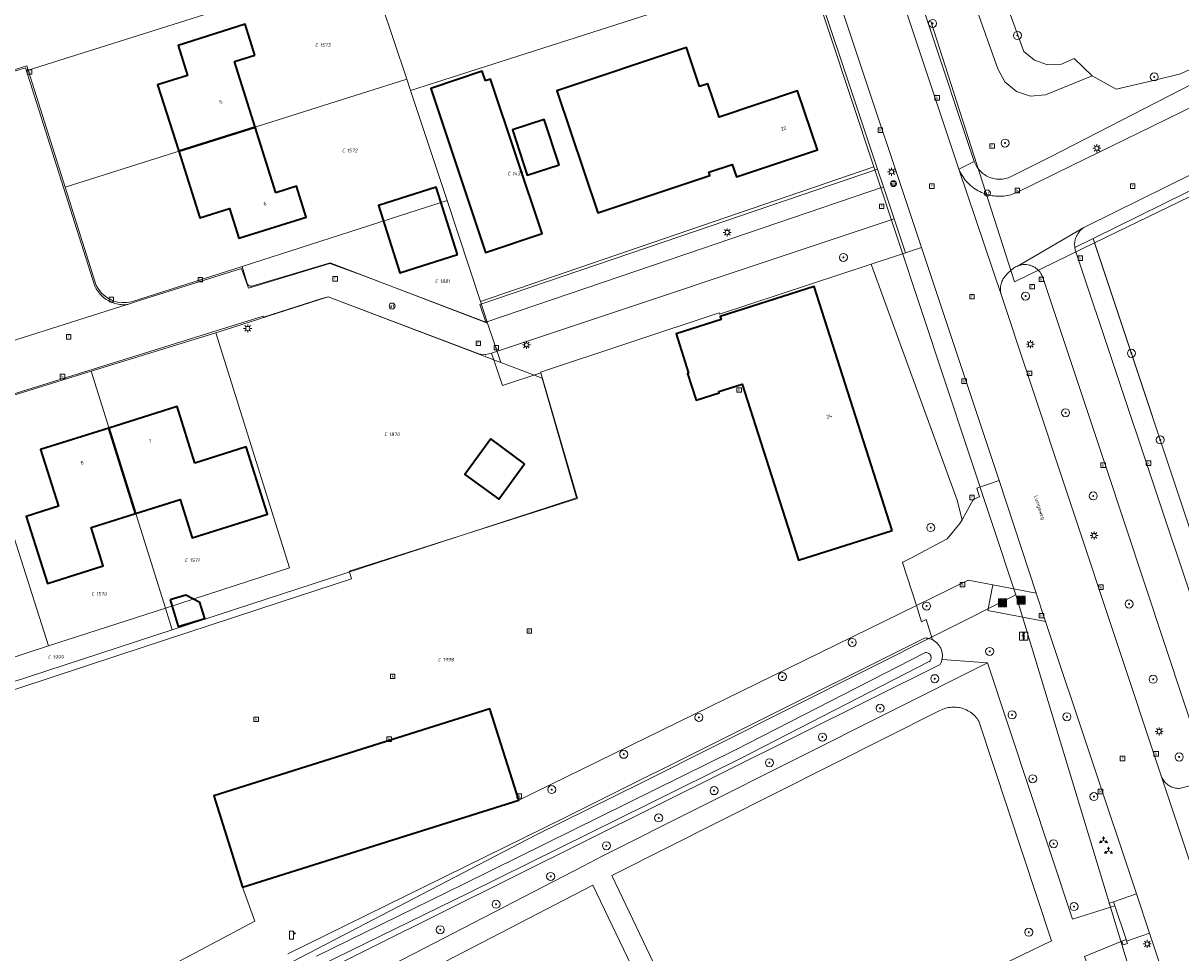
# Model space of a CAD drawing. Header units: metres. Extents: x 250001 to 257773, y 598992 to 609118.
# Tile 130 of 256: x 252725 to 252841, y 600355 to 600447. Entities that reach past the tile are written whole.
import ezdxf
from ezdxf.enums import TextEntityAlignment as Align
from ezdxf.lldxf.tags import DXFTag

# ---------------------------------------------------------------- set-up
doc = ezdxf.new("R2010")
doc.units = ezdxf.units.M
for name, color, linetype, lineweight in [('B-WE-GR-BOOM-S', 252, 'Continuous', 25), ('B-WE-GR-GROENVOORZIENING-GV', 252, 'Continuous', 18), ('B-WE-IE-MEUBILAIR_WEGMEUBILAIR-S', 7, 'Continuous', 25), ('B-WE-IE-TERREINAFSCHEIDING_KUNSTMATIG_MUUR-GV', 252, 'Continuous', 18), ('B-WE-KG-GRENS_PERCEEL-G', 150, 'KG-PERCEEL', 18), ('B-WE-KG-GRENS_PERCEEL-S', 150, 'Continuous', 25), ('B-WE-KL-ET_LS_OV_LICHTMAST-S', 252, 'Continuous', 25), ('B-WE-KL-POMP-S', 252, 'Continuous', 25), ('B-WE-OG-BEBOUWING-GV', 1, 'Continuous', 35), ('B-WE-OG-BEBOUWING-T18', 7, 'Continuous', 18), ('B-WE-OG-TERREIN_ERF-GV', 7, 'Continuous', 18), ('B-WE-OG-TOPOGRAFIE-T18', 2, 'Continuous', 18), ('B-WE-OG-WATER-GV', 252, 'Continuous', 18), ('B-WE-OG-WATER_SLOOT-GV', 252, 'Continuous', 18), ('B-WE-RI-GWA_KOLK-S', 252, 'Continuous', 25), ('B-WE-RI-GWA_RIOOLPUT-S', 252, 'Continuous', 25), ('B-WE-VH-VERHARDING_GESLOTEN-GV', 252, 'Continuous', 18), ('B-WE-VH-VERHARDING_HALFVERHARDING-GV', 252, 'Continuous', 18), ('B-WE-VH-VERHARDING_OPEN-GV', 252, 'Continuous', 18), ('B-WE-VW-AFSLUITPAAL-S', 252, 'Continuous', 25), ('B-WE-VW-BEWEGWIJZERING_DRAAGCONSTRUCTIE-S', 252, 'Continuous', 25), ('B-WE-VW-VERKEERSTEKEN_BORD-S', 252, 'Continuous', 25), ('B-WE-VW-VERKEERSTEKEN_DRAAGCONSTRUCTIE-S', 252, 'Continuous', 25), ('X-XX-AL-REFERENTIE-G', 7, 'Continuous', 18)]:
    doc.layers.add(name, color=color, linetype=linetype, lineweight=lineweight)
doc.styles.add('NLCS-ISO', font='NLCS-ISO.ttf')
doc.styles.add('NLCS-ISO-ANNOTATIEF-T18', font='NLCS-ISO.ttf', dxfattribs={"height": 1.8})
doc.styles.get("Standard").update_dxf_attribs({"font": 'NLCS-ISO.ttf'})
tags = doc.linetypes.add('KG-PERCEEL', pattern='A,5.5,-2,["P",Standard,S=1.8,R=0,X=-0.5,Y=-0.9],-2,5.5,-2,[5,NLCS.SHX,S=0.75,R=0,X=0,Y=0],-2', length=19).pattern_tags.tags
tags[6] = DXFTag(74, 10)

# ---------------------------------------------------------------- blocks, each defined once
blk = doc.blocks.new('SKG-PERCEELNUMMER-SO')
at = {"style": 'NLCS-ISO', "oblique": 10, "flags": 1}
blk.add_attdef('GEMEENTECODE', text='', height=1.8, dxfattribs=at).set_placement((0, 2.55), align=Align.MIDDLE_CENTER)
at = {"style": 'NLCS-ISO', "oblique": 10}
blk.add_attdef('SECTIE', text='', height=1.8, dxfattribs=at).set_placement((-0.5, 0), align=Align.MIDDLE_RIGHT)
blk.add_attdef('PERCEELNUMMER', text='', height=1.8, dxfattribs=at).set_placement((0.5, 0), align=Align.MIDDLE_LEFT)
blk = doc.blocks.new('BS2021-132-Xref-KAD-20210617')
at = {"layer": 'B-WE-KG-GRENS_PERCEEL-G', "flags": 128}
for points in [[(252725.823, 600443.004), (252722.786, 600442.073), (252719.308, 600453.212)], [(252725.962, 600442.565), (252759.801, 600453.25)], [(252759.801, 600453.25), (252763.672, 600441.652)], [(252803.504, 600453.169), (252764.049, 600440.521)], [(252803.504, 600453.169), (252810.219, 600432.932)], [(252815.91, 600447.452), (252824.234, 600421.465), (252832.198, 600425.373)], [(252725.962, 600442.565), (252725.823, 600443.004)], [(252729.647, 600430.91), (252725.962, 600442.565)], [(252729.647, 600430.91), (252763.672, 600441.652)], [(252763.672, 600441.652), (252764.049, 600440.521)], [(252832.198, 600425.373), (252864.865, 600441.158)], [(252764.049, 600440.521), (252767.708, 600429.561)], [(252771.023, 600419.502), (252810.219, 600432.932)], [(252810.219, 600432.932), (252824.361, 600390.312)], [(252732.75, 600421.098), (252729.647, 600430.91)], [(252747.273, 600423.017), (252767.708, 600429.561)], [(252767.708, 600429.561), (252771.023, 600419.502)], [(252832.198, 600425.373), (252843.939, 600390.19)], [(252736.239, 600419.484), (252747.273, 600423.017)], [(252747.273, 600423.017), (252747.814, 600421.218)], [(252748.248, 600421.049), (252756.041, 600423.358), (252771.737, 600417.367)], [(252747.814, 600421.218), (252747.937, 600421.113), (252748.087, 600421.055), (252748.248, 600421.049)], [(252732.75, 600421.098), (252732.986, 600420.702), (252733.279, 600420.347), (252733.622, 600420.038), (252734.006, 600419.785), (252734.425, 600419.591), (252734.867, 600419.462), (252735.324, 600419.401), (252735.784, 600419.408), (252736.239, 600419.484)], [(252773.045, 600413.457), (252755.833, 600419.979), (252744.644, 600416.412)], [(252771.023, 600419.502), (252771.737, 600417.367)], [(252771.737, 600417.367), (252773.045, 600413.457)], [(252732.221, 600412.574), (252744.644, 600416.412)], [(252744.644, 600416.412), (252752.005, 600392.997), (252739.63, 600388.982)], [(252777.858, 600399.066), (252780.598, 600399.96), (252777.188, 600411.888), (252773.045, 600413.457)], [(252719.844, 600410.744), (252721.205, 600411.178), (252721.289, 600411.176), (252721.34, 600411.162), (252721.389, 600411.137), (252721.488, 600411.069), (252721.528, 600411.023), (252721.558, 600410.953), (252722.04, 600409.429), (252732.221, 600412.574)], [(252732.221, 600412.574), (252739.63, 600388.982)], [(252719.844, 600410.744), (252720.423, 600408.93), (252727.994, 600385.207)], [(252740.31, 600386.817), (252777.858, 600399.066)], [(252787.054, 600371.563), (252824.361, 600390.312)], [(252824.361, 600390.312), (252844.26, 600324.685)], [(252727.994, 600385.207), (252739.63, 600388.982)], [(252739.63, 600388.982), (252740.31, 600386.817)], [(252740.31, 600386.817), (252717.021, 600379.219)], [(252716.335, 600381.389), (252727.994, 600385.207)], [(252787.054, 600371.563), (252776.584, 600366.405), (252750.659, 600352.93), (252744.908, 600349.003)]]:
    blk.add_lwpolyline(points, dxfattribs=at)
at = {"layer": 'B-WE-KG-GRENS_PERCEEL-S', "xscale": 0.2, "yscale": 0.2, "zscale": 0.2}
for p, values in [((252754.936, 600445.065), {'PERCEELNUMMER': '1573', 'SECTIE': 'C'}), ((252757.619, 600434.553), {'PERCEELNUMMER': '1572', 'SECTIE': 'C'}), ((252774.101, 600432.252), {'PERCEELNUMMER': '1435', 'SECTIE': 'C'}), ((252766.885, 600421.535), {'PERCEELNUMMER': '1881', 'SECTIE': 'C'}), ((252761.82, 600406.293), {'PERCEELNUMMER': '1870', 'SECTIE': 'C'}), ((252741.958, 600393.752), {'PERCEELNUMMER': '1571', 'SECTIE': 'C'}), ((252732.638, 600390.39), {'PERCEELNUMMER': '1570', 'SECTIE': 'C'}), ((252728.317, 600384.104), {'PERCEELNUMMER': '1999', 'SECTIE': 'C'}), ((252767.179, 600383.84), {'PERCEELNUMMER': '1998', 'SECTIE': 'C'})]:
    blk.add_blockref('SKG-PERCEELNUMMER-SO', p, dxfattribs=at).add_auto_attribs(values)
blk = doc.blocks.new('SIE-WEG_AFVAL_APART_PLAATS-SO')
at = {"linetype": 'ByBlock', "lineweight": 18}
h = blk.add_hatch(color=0, dxfattribs=at)
h.dxf.hatch_style = 1
h.paths.add_polyline_path([(1.5, -1.5), (0.25, -1.5), (0.25, 1.5), (1.5, 1.5)])
h.paths.add_polyline_path([(-1.5, -1.5), (-0.25, -1.5), (-0.25, 1.5), (-1.5, 1.5)])
at = {"color": 0, "linetype": 'ByBlock', "lineweight": 18}
for points in [[(-2, -2), (2, -2), (2, 2), (-2, 2)], [(-1.5, -1.5), (-0.25, -1.5), (-0.25, 1.5), (-1.5, 1.5)], [(1.5, -1.5), (0.25, -1.5), (0.25, 1.5), (1.5, 1.5)]]:
    blk.add_lwpolyline(points, close=True, dxfattribs=at)
blk = doc.blocks.new('SIE-WEG_VERKEERSBORD_INFORMATIE-SO')
at = {"linetype": 'ByBlock', "lineweight": 18}
h = blk.add_hatch(color=0, dxfattribs=at)
h.dxf.hatch_style = 1
h.paths.add_polyline_path([(0.32, 0.49), (-0.82, 0.49), (-0.82, 0.19), (-0.32, 0.19), (-0.32, -1.62), (0.32, -1.62)])
h = blk.add_hatch(color=0, dxfattribs=at)
h.dxf.hatch_style = 1
edge = h.paths.add_edge_path()
edge.add_arc((0, 1.25), 0.373, 0, 360)
at = {"color": 0, "linetype": 'ByBlock', "lineweight": 18}
for points in [[(-2, -2), (2, -2), (2, 2), (-2, 2)], [(0.32, 0.49), (-0.82, 0.49), (-0.82, 0.19), (-0.32, 0.19), (-0.32, -1.62), (0.32, -1.62)]]:
    blk.add_lwpolyline(points, close=True, dxfattribs=at)
blk.add_circle((0, 1.25), 0.373, dxfattribs=at)
blk = doc.blocks.new('SIE-WEG_VERKEERSBORD_WEGWIJZER-SO')
at = {"linetype": 'ByBlock', "lineweight": 18}
h = blk.add_hatch(color=0, dxfattribs=at)
h.dxf.hatch_style = 1
h.paths.add_polyline_path([(0.5, 1), (0, 2), (-0.5, 1)])
h = blk.add_hatch(color=0, dxfattribs=at)
h.dxf.hatch_style = 1
h.paths.add_polyline_path([(-1.38, -0.22), (-2, -1.15), (-0.88, -1.09)])
h = blk.add_hatch(color=0, dxfattribs=at)
h.dxf.hatch_style = 1
h.paths.add_polyline_path([(1.38, -0.22), (2, -1.15), (0.88, -1.09)])
at = {"color": 0, "linetype": 'ByBlock', "lineweight": 18}
for points in [[(-1.13, -0.65), (0, 0)], [(0, 1), (0, 0)], [(1.13, -0.65), (0, 0)]]:
    blk.add_lwpolyline(points, dxfattribs=at)
for points in [[(0.5, 1), (0, 2), (-0.5, 1)], [(-1.38, -0.22), (-2, -1.15), (-0.88, -1.09)], [(1.38, -0.22), (2, -1.15), (0.88, -1.09)]]:
    blk.add_lwpolyline(points, close=True, dxfattribs=at)
blk = doc.blocks.new('SIE-WEG_VERKEERSBORD-SO')
at = {"color": 0, "linetype": 'ByBlock', "lineweight": 18}
blk.add_lwpolyline([(-1.125, -1.125), (1.125, -1.125), (1.125, 1.125), (-1.125, 1.125)], close=True, dxfattribs=at)
at = {"color": 0, "linetype": 'ByBlock', "lineweight": 18, "style": 'NLCS-ISO'}
blk.add_text('vb', height=1.5, dxfattribs=at).set_placement((0, 0), align=Align.MIDDLE_CENTER)
blk = doc.blocks.new('SKL-WATER_POMP-SO')
at = {"color": 0, "linetype": 'ByBlock', "lineweight": 18}
blk.add_lwpolyline([(1, 1.09), (1, 2), (-1, 2), (-1, -2), (1, -2), (1, 0.57), (1.85, 0.57), (1.85, 1.09)], close=True, dxfattribs=at)
blk = doc.blocks.new('SVW-AFSLUITPAAL-SO')
at = {"lineweight": 18}
blk.add_circle((0, 0), 1.5, dxfattribs=at)
at = {"lineweight": 18, "style": 'NLCS-ISO'}
blk.add_text('af', height=1.8, dxfattribs=at).set_placement((0, 0), align=Align.MIDDLE_CENTER)
blk = doc.blocks.new('SIE-WEG_PAAL_VERKEERSBORD-SO')
at = {"color": 0, "linetype": 'ByBlock', "lineweight": 18}
blk.add_circle((0, 0), 1.5, dxfattribs=at)
at = {"color": 0, "linetype": 'ByBlock', "lineweight": 18, "style": 'NLCS-ISO'}
blk.add_text('vb', height=1.5, dxfattribs=at).set_placement((0, 0.13), align=Align.MIDDLE_CENTER)
blk = doc.blocks.new('SKL-ET_OV_LICHTMAST-SO')
at = {"color": 0, "linetype": 'ByBlock', "lineweight": 18}
for points in [[(-1.25, 0), (-2, 0)], [(-1.41, 1.41), (-0.88, 0.88)], [(0, 2), (0, 1.25)], [(0.88, 0.88), (1.41, 1.41)], [(2, 0), (1.25, 0)], [(-1.41, -1.41), (-0.88, -0.88)], [(0, -1.25), (0, -2)], [(0.88, -0.88), (1.41, -1.41)]]:
    blk.add_lwpolyline(points, dxfattribs=at)
blk.add_circle((0, 0), 1, dxfattribs=at)
blk = doc.blocks.new('SRI-KOLK-SO')
at = {"color": 0, "linetype": 'ByBlock', "lineweight": 18}
blk.add_lwpolyline([(-1.125, -1.125), (1.125, -1.125), (1.125, 1.125), (-1.125, 1.125)], close=True, dxfattribs=at)
at = {"color": 0, "linetype": 'ByBlock', "lineweight": 18, "style": 'NLCS-ISO'}
blk.add_text('k', height=1.5, dxfattribs=at).set_placement((0, 0), align=Align.MIDDLE_CENTER)
blk = doc.blocks.new('SRI-PUT_INSPECTIEPUT_RIOOLPUT-SO')
at = {"color": 0, "linetype": 'ByBlock', "lineweight": 18}
blk.add_lwpolyline([(-1.12, -1.12), (1.12, -1.12), (1.12, 1.12), (-1.12, 1.12)], close=True, dxfattribs=at)
at = {"color": 0, "linetype": 'ByBlock', "lineweight": 18, "style": 'NLCS-ISO'}
blk.add_text('r', height=1.5, dxfattribs=at).set_placement((0, 0.28), align=Align.MIDDLE_CENTER)
blk = doc.blocks.new('SGR-BOOM_01-SO')
at = {"linetype": 'ByBlock', "lineweight": 18}
h = blk.add_hatch(color=0, dxfattribs=at)
h.dxf.hatch_style = 1
edge = h.paths.add_edge_path()
edge.add_arc((0, 0), 0.25, 0, 360)
at = {"color": 0, "linetype": 'ByBlock', "lineweight": 18}
for radius in [2, 0.25]:
    blk.add_circle((0, 0), radius, dxfattribs=at)
blk = doc.blocks.new('BS2021-132-Xref-BGT-GRIJS-20210617-aangepast')
at = {"layer": 'B-WE-GR-GROENVOORZIENING-GV', "flags": 128}
for points in [[(252843.76, 600451.64), (252842.097, 600456.213), (252823.179, 600449.883), (252825.173, 600444.429), (252826.227, 600443.539), (252827.533, 600443.096), (252828.91, 600443.161), (252830.169, 600443.723), (252831.959, 600442), (252834.35, 600440.66), (252838.079, 600441.52), (252840.779, 600442.189), (252842.14, 600442.819), (252842.649, 600443.489), (252843.04, 600444.47), (252843.32, 600448.14), (252842.29, 600449.31), (252841.679, 600450.489)], [(252825.173, 600444.429), (252823.179, 600449.883), (252820.342, 600448.934), (252822.589, 600442.699), (252823.283, 600441.384), (252824.422, 600440.429), (252825.838, 600439.975), (252827.32, 600440.089), (252831.959, 600442), (252830.169, 600443.723), (252828.91, 600443.161), (252827.533, 600443.096), (252826.227, 600443.539)], [(252811.173, 600430.937), (252810.587, 600432.692), (252790.898, 600425.977), (252770.95, 600419.214), (252771.544, 600417.462), (252791.495, 600424.226)], [(252813.363, 600424.37), (252812.234, 600427.76), (252772.13, 600414.361), (252773.205, 600411.143), (252777.029, 600412.4), (252777.004, 600412.484), (252794.797, 600418.4), (252794.843, 600418.257), (252809.94, 600423.221), (252812.764, 600424.149)], [(252843.939, 600390.19), (252832.059, 600425.789), (252830.245, 600424.896), (252830.289, 600424.669), (252830.359, 600424.449), (252842.109, 600389.295)], [(252822.07, 600391.296), (252819.62, 600391.77), (252814.453, 600389.242), (252814.976, 600387.611), (252815.43, 600387.832), (252816.078, 600385.81), (252816.081, 600385.809), (252816.227, 600385.726), (252816.365, 600385.629), (252816.493, 600385.519), (252816.61, 600385.397), (252816.716, 600385.265), (252816.808, 600385.124), (252816.886, 600384.974), (252816.95, 600384.818), (252816.999, 600384.657), (252817.033, 600384.491), (252817.05, 600384.323), (252817.052, 600384.154), (252817.038, 600383.986), (252817.015, 600383.86), (252821.533, 600383.545), (252830.001, 600358.004), (252833.799, 600359.179), (252833.669, 600359.599), (252834.088, 600359.729), (252836.374, 600360.525), (252827.334, 600387.629), (252821.576, 600388.743)], [(252818.427, 600379.11), (252818.275, 600379.119), (252818.122, 600379.119), (252817.97, 600379.111), (252817.819, 600379.096), (252817.668, 600379.073), (252817.519, 600379.041), (252817.372, 600379.002), (252817.227, 600378.955), (252817.084, 600378.901), (252816.945, 600378.839), (252816.809, 600378.77), (252784.099, 600362.359), (252794.85, 600339.859), (252827.929, 600355.829), (252820.669, 600377.729), (252820.592, 600377.849), (252820.503, 600377.973), (252820.407, 600378.091), (252820.306, 600378.205), (252820.199, 600378.313), (252820.086, 600378.416), (252819.968, 600378.512), (252819.845, 600378.602), (252819.718, 600378.686), (252819.586, 600378.763), (252819.451, 600378.832), (252819.312, 600378.895), (252819.17, 600378.95), (252819.025, 600378.998), (252818.878, 600379.038), (252818.729, 600379.07), (252818.578, 600379.094)], [(252847.228, 600327.919), (252837.679, 600356.611), (252835.404, 600355.818), (252835.489, 600355.579), (252835.075, 600355.431), (252834.935, 600355.821), (252831.198, 600354.267), (252833.818, 600347.157), (252836.103, 600339.475), (252839.394, 600328.841)]]:
    blk.add_lwpolyline(points, close=True, dxfattribs=at)
for points in [[(252842.14, 600442.819), (252840.779, 600442.189), (252838.079, 600441.52), (252834.35, 600440.66), (252831.959, 600442), (252827.32, 600440.089), (252825.838, 600439.975), (252824.422, 600440.429), (252823.283, 600441.384), (252822.589, 600442.699), (252820.342, 600448.934)], [(252815.596, 600447.347), (252820.225, 600433.45), (252820.25, 600433.383), (252820.308, 600433.249), (252820.372, 600433.118), (252820.444, 600432.991), (252820.523, 600432.868), (252820.608, 600432.749), (252820.699, 600432.635), (252820.797, 600432.527), (252820.9, 600432.424), (252821.009, 600432.326), (252821.123, 600432.235), (252821.242, 600432.151), (252821.366, 600432.073), (252821.493, 600432.001), (252821.624, 600431.937), (252821.759, 600431.88), (252821.896, 600431.831), (252822.036, 600431.789), (252822.178, 600431.755), (252822.321, 600431.729), (252822.466, 600431.71), (252822.612, 600431.7), (252822.758, 600431.698), (252822.904, 600431.703), (252823.049, 600431.717), (252823.194, 600431.738), (252823.337, 600431.768), (252823.478, 600431.805), (252823.617, 600431.85), (252823.753, 600431.902), (252827.75, 600433.88), (252849.064, 600444.844)], [(252843.089, 600373.64), (252833.32, 600403.079), (252827.019, 600421.999), (252826.973, 600422.105), (252826.918, 600422.215), (252826.855, 600422.321), (252826.786, 600422.423), (252826.71, 600422.52), (252826.628, 600422.612), (252826.541, 600422.698), (252826.447, 600422.779), (252826.349, 600422.853), (252826.246, 600422.921), (252826.139, 600422.981), (252826.029, 600423.035), (252825.915, 600423.082), (252825.798, 600423.121), (252825.679, 600423.152), (252825.558, 600423.176), (252825.436, 600423.192), (252825.313, 600423.199), (252825.19, 600423.199), (252825.067, 600423.191), (252824.945, 600423.175), (252824.824, 600423.15), (252824.706, 600423.119), (252824.589, 600423.079), (252824.563, 600423.069), (252824.45, 600423.019), (252824.341, 600422.963), (252824.236, 600422.899), (252824.136, 600422.829), (252824.04, 600422.753), (252823.949, 600422.67), (252823.51, 600422.269), (252823.477, 600422.238), (252823.387, 600422.147), (252823.302, 600422.05), (252823.223, 600421.948), (252823.151, 600421.841), (252823.086, 600421.73), (252823.028, 600421.615), (252822.977, 600421.497), (252822.933, 600421.376), (252822.897, 600421.252), (252822.869, 600421.127), (252822.849, 600421), (252822.836, 600420.872), (252822.832, 600420.743), (252822.835, 600420.614), (252822.847, 600420.486), (252822.867, 600420.359), (252822.894, 600420.233), (252822.929, 600420.109), (252825.469, 600412.51), (252838.862, 600372.259), (252838.905, 600372.147), (252838.956, 600372.037), (252839.014, 600371.93), (252839.079, 600371.827), (252839.15, 600371.729), (252839.228, 600371.636), (252839.312, 600371.548), (252839.401, 600371.466), (252839.496, 600371.389), (252839.595, 600371.32), (252839.699, 600371.256), (252839.807, 600371.2), (252839.918, 600371.152), (252840.032, 600371.11), (252840.149, 600371.076), (252840.267, 600371.05), (252840.387, 600371.032), (252840.509, 600371.021), (252840.63, 600371.019), (252842.129, 600371.39)], [(252751.483, 600347.905), (252781.243, 600363.28), (252783.135, 600364.281), (252821.533, 600383.545), (252817.015, 600383.86), (252817.008, 600383.82), (252816.962, 600383.657), (252816.901, 600383.5), (252816.825, 600383.349), (252753.088, 600351.641)], [(252751.835, 600354.553), (252779.339, 600368.049), (252815.339, 600386.003), (252815.435, 600385.997), (252815.602, 600385.973), (252815.766, 600385.934), (252815.926, 600385.879), (252816.078, 600385.81), (252815.43, 600387.832), (252814.976, 600387.611), (252814.453, 600389.242), (252774.835, 600369.856), (252774.84, 600369.84), (252747.329, 600361.179), (252748.539, 600357.809), (252723.769, 600344.65)], [(252792.978, 600338.937), (252782.23, 600361.369), (252756.39, 600348.02)]]:
    blk.add_lwpolyline(points, dxfattribs=at)
at = {"layer": 'B-WE-IE-TERREINAFSCHEIDING_KUNSTMATIG_MUUR-GV', "flags": 128}
for points in [[(252834.22, 600359.31), (252834.088, 600359.729), (252833.669, 600359.599), (252833.799, 600359.179)], [(252835.404, 600355.818), (252835.349, 600355.969), (252834.935, 600355.821), (252835.075, 600355.431), (252835.489, 600355.579)]]:
    blk.add_lwpolyline(points, close=True, dxfattribs=at)
at = {"layer": 'B-WE-OG-BEBOUWING-GV', "flags": 128}
for points in [[(252748.549, 600444.05), (252747.579, 600447.13), (252740.89, 600445.01), (252741.829, 600442.04), (252738.859, 600441.099), (252740.954, 600434.474), (252748.575, 600436.875), (252746.51, 600443.41)], [(252792.85, 600440.92), (252791.54, 600444.819), (252778.649, 600440.489), (252782.73, 600428.349), (252793.89, 600432.079), (252793.779, 600432.39), (252796.109, 600433.17), (252796.529, 600431.92), (252804.589, 600434.609), (252802.6, 600440.51), (252794.809, 600437.89), (252793.69, 600441.209)], [(252771.525, 600441.482), (252771.201, 600442.454), (252766.075, 600440.742), (252771.529, 600424.411), (252777.169, 600426.295), (252772.04, 600441.654)], [(252778.856, 600433.119), (252777.383, 600437.642), (252774.209, 600436.608), (252775.682, 600432.085)], [(252750.64, 600430.339), (252748.575, 600436.875), (252740.954, 600434.474), (252743.049, 600427.849), (252746.019, 600428.79), (252746.959, 600425.819), (252753.649, 600427.93), (252752.679, 600430.989)], [(252768.739, 600424.199), (252766.619, 600430.91), (252760.869, 600429.089), (252763, 600422.38)], [(252812.059, 600396.699), (252804.259, 600421.01), (252794.92, 600418.02), (252795.01, 600417.74), (252790.51, 600416.29), (252791.76, 600412.39), (252791.66, 600412.36), (252792.52, 600409.69), (252794.82, 600410.43), (252794.78, 600410.55), (252797.09, 600411.29), (252802.72, 600393.75)], [(252742.57, 600403.43), (252740.799, 600409.06), (252733.989, 600406.91), (252736.665, 600398.41), (252741.109, 600399.81), (252742.309, 600395.989), (252749.793, 600398.351), (252747.683, 600405.038)], [(252736.665, 600398.41), (252733.989, 600406.91), (252727.179, 600404.76), (252728.97, 600399.14), (252725.76, 600398.119), (252727.869, 600391.43), (252733.429, 600393.18), (252732.22, 600397.01)], [(252775.423, 600403.358), (252772.053, 600405.825), (252769.473, 600402.301), (252772.843, 600399.834)], [(252740.099, 600389.813), (252740.889, 600387.156), (252743.563, 600387.956), (252743.078, 600389.55), (252741.661, 600390.278)], [(252774.835, 600369.856), (252771.95, 600378.94), (252744.46, 600370.29), (252747.329, 600361.179), (252774.84, 600369.84)]]:
    blk.add_lwpolyline(points, close=True, dxfattribs=at)
at = {"layer": 'B-WE-OG-TERREIN_ERF-GV', "flags": 128}
for points in [[(252722.559, 600441.848), (252725.699, 600442.79), (252732.589, 600421.05), (252732.661, 600420.906), (252732.741, 600420.767), (252732.827, 600420.631), (252732.92, 600420.5), (252733.019, 600420.373), (252733.124, 600420.252), (252733.236, 600420.136), (252733.353, 600420.025), (252733.475, 600419.921), (252733.602, 600419.823), (252733.734, 600419.731), (252733.871, 600419.646), (252734.011, 600419.568), (252734.156, 600419.497), (252734.303, 600419.433), (252734.454, 600419.377), (252734.607, 600419.328), (252734.762, 600419.287), (252734.92, 600419.254), (252735.078, 600419.228), (252735.238, 600419.211), (252735.399, 600419.201), (252735.559, 600419.2), (252735.72, 600419.206), (252735.829, 600419.215), (252735.867, 600419.227), (252737.26, 600419.67), (252747.22, 600422.79), (252747.92, 600420.849), (252755.999, 600423.31), (252759.154, 600422.159), (252771.544, 600417.462), (252770.95, 600419.214), (252790.898, 600425.977), (252810.587, 600432.692), (252794.137, 600481.951)], [(252708.199, 600375.449), (252734.89, 600384.27), (252751.051, 600389.567), (252758.174, 600391.902), (252758.096, 600392.14), (252758.026, 600392.365), (252757.933, 600392.665), (252780.706, 600399.903), (252777.029, 600412.4), (252773.205, 600411.143), (252772.13, 600414.361), (252771.529, 600414.236), (252771.48, 600414.219), (252770.859, 600414.3), (252755.849, 600419.989), (252755.109, 600419.769), (252749.42, 600417.959), (252749.359, 600418.069), (252722.16, 600409.599)], [(252971.115, 600493.782), (252880.101, 600449.28), (252875.45, 600447.04), (252848.179, 600433.723), (252832.059, 600425.789), (252843.939, 600390.19), (252880.761, 600408.208), (252885.405, 600410.64), (252886.261, 600411.593), (252886.73, 600412.785), (252940.792, 600434.293)], [(252723.769, 600344.65), (252748.539, 600357.809), (252747.329, 600361.179), (252744.46, 600370.29), (252771.95, 600378.94), (252774.835, 600369.856), (252814.453, 600389.242), (252813.076, 600393.531), (252813.11, 600393.54), (252813.891, 600393.952), (252817.52, 600395.87), (252818.8, 600397.39), (252819.006, 600397.767), (252818.529, 600399.729), (252809.978, 600423.121), (252809.94, 600423.221), (252794.843, 600418.257), (252794.797, 600418.4), (252777.004, 600412.484), (252777.029, 600412.4), (252780.706, 600399.903), (252757.933, 600392.665), (252758.026, 600392.365), (252758.096, 600392.14), (252758.174, 600391.902), (252751.051, 600389.567), (252734.89, 600384.27), (252708.199, 600375.449)]]:
    blk.add_lwpolyline(points, dxfattribs=at)
for points in [[(252747.579, 600447.13), (252748.549, 600444.05), (252746.51, 600443.41), (252748.575, 600436.875), (252750.64, 600430.339), (252752.679, 600430.989), (252753.649, 600427.93), (252746.959, 600425.819), (252746.019, 600428.79), (252743.049, 600427.849), (252738.859, 600441.099), (252741.829, 600442.04), (252740.89, 600445.01)], [(252791.54, 600444.819), (252792.85, 600440.92), (252793.69, 600441.209), (252794.809, 600437.89), (252802.6, 600440.51), (252804.589, 600434.609), (252796.529, 600431.92), (252796.109, 600433.17), (252793.779, 600432.39), (252793.89, 600432.079), (252782.73, 600428.349), (252778.649, 600440.489)], [(252771.201, 600442.454), (252771.525, 600441.482), (252772.04, 600441.654), (252777.169, 600426.295), (252771.529, 600424.411), (252766.075, 600440.742)], [(252777.383, 600437.642), (252778.856, 600433.119), (252775.682, 600432.085), (252774.209, 600436.608)], [(252766.619, 600430.91), (252768.739, 600424.199), (252763, 600422.38), (252760.869, 600429.089)], [(252794.92, 600418.02), (252804.259, 600421.01), (252812.059, 600396.699), (252802.72, 600393.75), (252797.09, 600411.29), (252794.78, 600410.55), (252794.82, 600410.43), (252792.52, 600409.69), (252791.66, 600412.36), (252791.76, 600412.39), (252790.51, 600416.29), (252795.01, 600417.74)], [(252733.989, 600406.91), (252740.799, 600409.06), (252742.57, 600403.43), (252747.683, 600405.038), (252749.793, 600398.351), (252742.309, 600395.989), (252741.109, 600399.81), (252736.665, 600398.41), (252732.22, 600397.01), (252733.429, 600393.18), (252727.869, 600391.43), (252725.76, 600398.119), (252728.97, 600399.14), (252727.179, 600404.76)], [(252772.053, 600405.825), (252775.423, 600403.358), (252772.843, 600399.834), (252769.473, 600402.301)], [(252740.099, 600389.813), (252741.661, 600390.278), (252743.078, 600389.55), (252743.563, 600387.956), (252740.889, 600387.156)]]:
    blk.add_lwpolyline(points, close=True, dxfattribs=at)
at = {"layer": 'B-WE-OG-WATER-GV', "flags": 128}
blk.add_lwpolyline([(252755.131, 600353.429), (252769.85, 600360.631), (252796.87, 600373.971), (252815.74, 600383.648), (252815.761, 600383.666), (252815.822, 600383.733), (252815.87, 600383.81), (252815.904, 600383.894), (252815.922, 600383.982), (252815.925, 600384.073), (252815.911, 600384.162), (252815.883, 600384.248), (252815.839, 600384.327), (252815.782, 600384.398), (252815.714, 600384.457), (252815.637, 600384.503), (252815.552, 600384.535), (252815.463, 600384.552), (252815.373, 600384.553), (252815.284, 600384.538), (252796.42, 600374.865), (252769.408, 600361.529), (252754.682, 600354.323)], dxfattribs=at)
at = {"layer": 'B-WE-OG-WATER_SLOOT-GV', "flags": 128}
for points in [[(252753.088, 600351.641), (252816.825, 600383.349), (252816.901, 600383.5), (252816.962, 600383.657), (252817.008, 600383.82), (252817.015, 600383.86), (252817.038, 600383.986), (252817.052, 600384.154), (252817.05, 600384.323), (252817.033, 600384.491), (252816.999, 600384.657), (252816.95, 600384.818), (252816.886, 600384.974), (252816.808, 600385.124), (252816.716, 600385.265), (252816.61, 600385.397), (252816.493, 600385.519), (252816.365, 600385.629), (252816.227, 600385.726), (252816.081, 600385.809), (252816.078, 600385.81), (252815.926, 600385.879), (252815.766, 600385.934), (252815.602, 600385.973), (252815.435, 600385.997), (252815.339, 600386.003), (252779.339, 600368.049), (252751.835, 600354.553)], [(252754.682, 600354.323), (252769.408, 600361.529), (252796.42, 600374.865), (252815.284, 600384.538), (252815.373, 600384.553), (252815.463, 600384.552), (252815.552, 600384.535), (252815.637, 600384.503), (252815.714, 600384.457), (252815.782, 600384.398), (252815.839, 600384.327), (252815.883, 600384.248), (252815.911, 600384.162), (252815.925, 600384.073), (252815.922, 600383.982), (252815.904, 600383.894), (252815.87, 600383.81), (252815.822, 600383.733), (252815.761, 600383.666), (252815.74, 600383.648), (252796.87, 600373.971), (252769.85, 600360.631), (252755.131, 600353.429)]]:
    blk.add_lwpolyline(points, dxfattribs=at)
at = {"layer": 'B-WE-VH-VERHARDING_GESLOTEN-GV', "flags": 128}
for points in [[(252776.96, 600538.88), (252787.44, 600507.46), (252789.919, 600500), (252792.96, 600490.85), (252814.983, 600424.884), (252822.69, 600401.7), (252826.39, 600390.46), (252827.334, 600387.629), (252836.374, 600360.525), (252837.679, 600356.611), (252847.228, 600327.919)], [(252849.553, 600340.098), (252842.459, 600361.43), (252838.862, 600372.259), (252825.469, 600412.51), (252822.929, 600420.109), (252818.688, 600432.71), (252818.619, 600432.89), (252802.339, 600481.77), (252801.239, 600485.01), (252796.259, 600500), (252793.79, 600507.43), (252783.5, 600538.219)], [(252721.25, 600414.609), (252735.829, 600419.215), (252735.72, 600419.206), (252735.559, 600419.2), (252735.399, 600419.201), (252735.238, 600419.211), (252735.078, 600419.228), (252734.92, 600419.254), (252734.762, 600419.287), (252734.607, 600419.328), (252734.454, 600419.377), (252734.303, 600419.433), (252734.156, 600419.497), (252734.011, 600419.568), (252733.871, 600419.646), (252733.734, 600419.731), (252733.602, 600419.823), (252733.475, 600419.921), (252733.353, 600420.025), (252733.236, 600420.136), (252733.124, 600420.252), (252733.019, 600420.373), (252732.92, 600420.5), (252732.827, 600420.631), (252732.741, 600420.767), (252732.661, 600420.906), (252732.589, 600421.05), (252725.699, 600442.79), (252720.929, 600441.359)], [(252845.44, 600440.63), (252837.98, 600436.989), (252829.96, 600433.056), (252824.399, 600430.329), (252824.225, 600430.261), (252824.048, 600430.201), (252823.869, 600430.148), (252823.688, 600430.103), (252823.505, 600430.066), (252823.32, 600430.036), (252823.135, 600430.015), (252822.948, 600430.001), (252822.762, 600429.996), (252822.575, 600429.999), (252822.388, 600430.009), (252822.202, 600430.028), (252822.017, 600430.054), (252821.834, 600430.088), (252821.652, 600430.131), (252821.472, 600430.18), (252821.294, 600430.238), (252821.119, 600430.303), (252820.947, 600430.376), (252820.778, 600430.456), (252820.613, 600430.543), (252820.451, 600430.637), (252820.294, 600430.737), (252820.141, 600430.845), (252819.993, 600430.959), (252819.85, 600431.079), (252819.712, 600431.205), (252819.58, 600431.337), (252819.454, 600431.475), (252819.333, 600431.617), (252819.219, 600431.765), (252819.111, 600431.918), (252819.01, 600432.075), (252818.916, 600432.236), (252818.828, 600432.401), (252818.748, 600432.57), (252818.688, 600432.71), (252822.929, 600420.109), (252822.894, 600420.233), (252822.867, 600420.359), (252822.847, 600420.486), (252822.835, 600420.614), (252822.832, 600420.743), (252822.836, 600420.872), (252822.849, 600421), (252822.869, 600421.127), (252822.897, 600421.252), (252822.933, 600421.376), (252822.977, 600421.497), (252823.028, 600421.615), (252823.086, 600421.73), (252823.151, 600421.841), (252823.223, 600421.948), (252823.302, 600422.05), (252823.387, 600422.147), (252823.477, 600422.238), (252823.51, 600422.269), (252823.949, 600422.67), (252824.04, 600422.753), (252824.136, 600422.829), (252824.236, 600422.899), (252824.341, 600422.963), (252824.45, 600423.019), (252824.563, 600423.069), (252824.589, 600423.079), (252831.144, 600426.88), (252831.35, 600427), (252847.56, 600434.979)], [(252842.129, 600371.39), (252840.63, 600371.019), (252840.509, 600371.021), (252840.387, 600371.032), (252840.267, 600371.05), (252840.149, 600371.076), (252840.032, 600371.11), (252839.918, 600371.152), (252839.807, 600371.2), (252839.699, 600371.256), (252839.595, 600371.32), (252839.496, 600371.389), (252839.401, 600371.466), (252839.312, 600371.548), (252839.228, 600371.636), (252839.15, 600371.729), (252839.079, 600371.827), (252839.014, 600371.93), (252838.956, 600372.037), (252838.905, 600372.147), (252838.862, 600372.259), (252842.459, 600361.43)], [(252842.109, 600389.295), (252830.359, 600424.449), (252830.289, 600424.669), (252830.245, 600424.896), (252830.231, 600425.023), (252830.226, 600425.15), (252830.228, 600425.278), (252830.238, 600425.405), (252830.256, 600425.532), (252830.283, 600425.657), (252830.317, 600425.78), (252830.358, 600425.9), (252830.407, 600426.018), (252830.463, 600426.133), (252830.527, 600426.244), (252830.597, 600426.35), (252830.674, 600426.452), (252830.757, 600426.549), (252830.845, 600426.641), (252830.94, 600426.727), (252831.04, 600426.807), (252831.144, 600426.88), (252824.589, 600423.079), (252824.706, 600423.119), (252824.824, 600423.15), (252824.945, 600423.175), (252825.067, 600423.191), (252825.19, 600423.199), (252825.313, 600423.199), (252825.436, 600423.192), (252825.558, 600423.176), (252825.679, 600423.152), (252825.798, 600423.121), (252825.915, 600423.082), (252826.029, 600423.035), (252826.139, 600422.981), (252826.246, 600422.921), (252826.349, 600422.853), (252826.447, 600422.779), (252826.541, 600422.698), (252826.628, 600422.612), (252826.71, 600422.52), (252826.786, 600422.423), (252826.855, 600422.321), (252826.918, 600422.215), (252826.973, 600422.105), (252827.019, 600421.999), (252833.32, 600403.079), (252843.089, 600373.64)]]:
    blk.add_lwpolyline(points, dxfattribs=at)
blk.add_lwpolyline([(252822.69, 600401.7), (252820.47, 600400.93), (252820.74, 600400.06), (252820.14, 600399.84), (252819.006, 600397.767), (252818.8, 600397.39), (252817.52, 600395.87), (252813.891, 600393.952), (252813.11, 600393.54), (252813.076, 600393.531), (252814.453, 600389.242), (252819.62, 600391.77), (252822.07, 600391.296), (252826.39, 600390.46)], close=True, dxfattribs=at)
at = {"layer": 'B-WE-VH-VERHARDING_HALFVERHARDING-GV', "flags": 128}
for points in [[(252831.198, 600354.267), (252834.935, 600355.821), (252835.349, 600355.969), (252834.22, 600359.31), (252833.799, 600359.179), (252830.001, 600358.004), (252821.533, 600383.545), (252783.135, 600364.281), (252781.243, 600363.28), (252751.483, 600347.905)], [(252756.39, 600348.02), (252782.23, 600361.369), (252792.978, 600338.937)]]:
    blk.add_lwpolyline(points, dxfattribs=at)
blk.add_lwpolyline([(252820.669, 600377.729), (252827.929, 600355.829), (252794.85, 600339.859), (252784.099, 600362.359), (252816.809, 600378.77), (252816.945, 600378.839), (252817.084, 600378.901), (252817.227, 600378.955), (252817.372, 600379.002), (252817.519, 600379.041), (252817.668, 600379.073), (252817.819, 600379.096), (252817.97, 600379.111), (252818.122, 600379.119), (252818.275, 600379.119), (252818.427, 600379.11), (252818.578, 600379.094), (252818.729, 600379.07), (252818.878, 600379.038), (252819.025, 600378.998), (252819.17, 600378.95), (252819.312, 600378.895), (252819.451, 600378.832), (252819.586, 600378.763), (252819.718, 600378.686), (252819.845, 600378.602), (252819.968, 600378.512), (252820.086, 600378.416), (252820.199, 600378.313), (252820.306, 600378.205), (252820.407, 600378.091), (252820.503, 600377.973), (252820.592, 600377.849)], close=True, dxfattribs=at)
at = {"layer": 'B-WE-VH-VERHARDING_OPEN-GV', "flags": 128}
for points in [[(252783.5, 600538.219), (252793.79, 600507.43), (252796.259, 600500), (252801.239, 600485.01), (252802.339, 600481.77), (252818.619, 600432.89), (252818.688, 600432.71), (252820.225, 600433.45), (252815.596, 600447.347), (252803.951, 600482.311), (252802.851, 600485.551), (252798.05, 600500), (252795.402, 600507.968), (252785.111, 600538.76)], [(252775.357, 600538.311), (252783.669, 600513.392), (252784.539, 600510.784), (252788.129, 600500), (252794.137, 600481.951), (252810.587, 600432.692), (252811.173, 600430.937), (252812.139, 600428.044), (252812.234, 600427.76), (252813.363, 600424.37), (252814.983, 600424.884), (252792.96, 600490.85), (252789.919, 600500), (252787.44, 600507.46), (252776.96, 600538.88)], [(252847.56, 600434.979), (252831.35, 600427), (252831.144, 600426.88), (252831.04, 600426.807), (252830.94, 600426.727), (252830.845, 600426.641), (252830.757, 600426.549), (252830.674, 600426.452), (252830.597, 600426.35), (252830.527, 600426.244), (252830.463, 600426.133), (252830.407, 600426.018), (252830.358, 600425.9), (252830.317, 600425.78), (252830.283, 600425.657), (252830.256, 600425.532), (252830.238, 600425.405), (252830.228, 600425.278), (252830.226, 600425.15), (252830.231, 600425.023), (252830.245, 600424.896), (252832.059, 600425.789), (252848.179, 600433.723)], [(252849.064, 600444.844), (252827.75, 600433.88), (252823.753, 600431.902), (252823.617, 600431.85), (252823.478, 600431.805), (252823.337, 600431.768), (252823.194, 600431.738), (252823.049, 600431.717), (252822.904, 600431.703), (252822.758, 600431.698), (252822.612, 600431.7), (252822.466, 600431.71), (252822.321, 600431.729), (252822.178, 600431.755), (252822.036, 600431.789), (252821.896, 600431.831), (252821.759, 600431.88), (252821.624, 600431.937), (252821.493, 600432.001), (252821.366, 600432.073), (252821.242, 600432.151), (252821.123, 600432.235), (252821.009, 600432.326), (252820.9, 600432.424), (252820.797, 600432.527), (252820.699, 600432.635), (252820.608, 600432.749), (252820.523, 600432.868), (252820.444, 600432.991), (252820.372, 600433.118), (252820.308, 600433.249), (252820.25, 600433.383), (252820.225, 600433.45), (252818.688, 600432.71), (252818.748, 600432.57), (252818.828, 600432.401), (252818.916, 600432.236), (252819.01, 600432.075), (252819.111, 600431.918), (252819.219, 600431.765), (252819.333, 600431.617), (252819.454, 600431.475), (252819.58, 600431.337), (252819.712, 600431.205), (252819.85, 600431.079), (252819.993, 600430.959), (252820.141, 600430.845), (252820.294, 600430.737), (252820.451, 600430.637), (252820.613, 600430.543), (252820.778, 600430.456), (252820.947, 600430.376), (252821.119, 600430.303), (252821.294, 600430.238), (252821.472, 600430.18), (252821.652, 600430.131), (252821.834, 600430.088), (252822.017, 600430.054), (252822.202, 600430.028), (252822.388, 600430.009), (252822.575, 600429.999), (252822.762, 600429.996), (252822.948, 600430.001), (252823.135, 600430.015), (252823.32, 600430.036), (252823.505, 600430.066), (252823.688, 600430.103), (252823.869, 600430.148), (252824.048, 600430.201), (252824.225, 600430.261), (252824.399, 600430.329), (252829.96, 600433.056), (252837.98, 600436.989), (252845.44, 600440.63)], [(252722.16, 600409.599), (252749.359, 600418.069), (252749.42, 600417.959), (252755.109, 600419.769), (252755.849, 600419.989), (252770.859, 600414.3), (252771.48, 600414.219), (252771.529, 600414.236), (252772.13, 600414.361), (252812.234, 600427.76), (252812.139, 600428.044), (252811.173, 600430.937), (252791.495, 600424.226), (252771.544, 600417.462), (252759.154, 600422.159), (252755.999, 600423.31), (252747.92, 600420.849), (252747.22, 600422.79), (252737.26, 600419.67), (252735.867, 600419.227), (252735.829, 600419.215), (252721.25, 600414.609)]]:
    blk.add_lwpolyline(points, dxfattribs=at)
for points in [[(252822.69, 600401.7), (252814.983, 600424.884), (252813.363, 600424.37), (252812.764, 600424.149), (252809.94, 600423.221), (252809.978, 600423.121), (252818.529, 600399.729), (252819.006, 600397.767), (252820.14, 600399.84), (252820.74, 600400.06), (252820.47, 600400.93)], [(252826.39, 600390.46), (252822.07, 600391.296), (252821.576, 600388.743), (252827.334, 600387.629)], [(252836.374, 600360.525), (252834.088, 600359.729), (252834.22, 600359.31), (252835.349, 600355.969), (252835.404, 600355.818), (252837.679, 600356.611)]]:
    blk.add_lwpolyline(points, close=True, dxfattribs=at)
at = {"layer": 'B-WE-GR-BOOM-S', "xscale": 0.2, "yscale": 0.2, "zscale": 0.2}
for p in [(252816.07, 600447.21), (252824.526, 600446.01), (252838.15, 600441.88), (252823.292, 600435.299), (252807.185, 600423.902), (252825.33, 600420.05), (252835.889, 600414.355), (252829.32, 600408.44), (252838.76, 600405.736), (252832.074, 600400.153), (252815.89, 600397), (252815.474, 600389.185), (252835.65, 600389.39), (252808.064, 600385.559), (252821.76, 600384.67), (252801.103, 600382.153), (252816.29, 600381.95), (252838.05, 600381.89), (252810.84, 600379.01), (252824, 600378.35), (252829.45, 600378.16), (252792.794, 600378.087), (252805.1, 600376.13), (252785.295, 600374.418), (252799.82, 600373.58), (252840.64, 600374.15), (252826.05, 600371.98), (252778.127, 600370.91), (252794.3, 600370.8), (252832.15, 600370.21), (252788.78, 600368.08), (252828.12, 600365.51), (252783.58, 600365.31), (252778.02, 600362.25), (252772.58, 600359.48), (252830.17, 600359.25), (252767.01, 600356.94), (252825.66, 600356.7)]:
    blk.add_blockref('SGR-BOOM_01-SO', p, dxfattribs=at)
at = {"layer": 'B-WE-IE-MEUBILAIR_WEGMEUBILAIR-S', "xscale": 0.2, "yscale": 0.2, "zscale": 0.2}
for p in [(252824.897, 600389.769), (252823.037, 600389.49)]:
    blk.add_blockref('SIE-WEG_AFVAL_APART_PLAATS-SO', p, dxfattribs=at)
at = {"layer": 'B-WE-KL-ET_LS_OV_LICHTMAST-S', "xscale": 0.2, "yscale": 0.2, "zscale": 0.2}
for p in [(252832.44, 600434.773), (252811.987, 600432.435), (252795.61, 600426.4), (252747.83, 600416.84), (252775.608, 600415.196), (252825.815, 600415.258), (252832.156, 600396.214), (252838.65, 600376.699), (252837.459, 600355.528)]:
    blk.add_blockref('SKL-ET_OV_LICHTMAST-SO', p, dxfattribs=at)
at = {"layer": 'B-WE-KL-POMP-S', "xscale": 0.2, "yscale": 0.2, "zscale": 0.2}
blk.add_blockref('SKL-WATER_POMP-SO', (252752.184, 600356.418), dxfattribs=at)
at = {"layer": 'B-WE-RI-GWA_KOLK-S', "xscale": 0.2, "yscale": 0.2, "zscale": 0.2}
for p in [(252726.09, 600442.38), (252816.53, 600439.8), (252810.86, 600436.59), (252824.51, 600430.58), (252830.8, 600423.83), (252743.12, 600421.69), (252826.9, 600421.73), (252734.25, 600419.72), (252772.609, 600414.918), (252729.38, 600412.05), (252825.72, 600412.36), (252796.793, 600410.709), (252819.22, 600411.58), (252833.06, 600403.22), (252837.58, 600403.42), (252819.05, 600391.32), (252832.85, 600391.06), (252826.93, 600388.23), (252775.886, 600386.699), (252762.281, 600382.188), (252748.669, 600377.904), (252761.931, 600375.928), (252838.34, 600374.47), (252774.872, 600370.268), (252832.8, 600370.72)]:
    blk.add_blockref('SRI-KOLK-SO', p, dxfattribs=at)
at = {"layer": 'B-WE-RI-GWA_RIOOLPUT-S', "xscale": 0.2, "yscale": 0.2, "zscale": 0.2}
for p in [(252822, 600435), (252816, 600431), (252836, 600431), (252811, 600429), (252756.54, 600421.77), (252826, 600421), (252820, 600420), (252730, 600416), (252770.81, 600415.35), (252820, 600400), (252835, 600374)]:
    blk.add_blockref('SRI-PUT_INSPECTIEPUT_RIOOLPUT-SO', p, dxfattribs=at)
at = {"layer": 'B-WE-VW-AFSLUITPAAL-S', "xscale": 0.2, "yscale": 0.2, "zscale": 0.2}
for p in [(252821.53, 600430.325), (252762.221, 600419.063)]:
    blk.add_blockref('SVW-AFSLUITPAAL-SO', p, dxfattribs=at)
at = {"layer": 'B-WE-VW-BEWEGWIJZERING_DRAAGCONSTRUCTIE-S', "xscale": 0.2, "yscale": 0.2, "zscale": 0.2}
for p in [(252833.095, 600365.844), (252833.612, 600364.805)]:
    blk.add_blockref('SIE-WEG_VERKEERSBORD_WEGWIJZER-SO', p, dxfattribs=at)
at = {"layer": 'B-WE-VW-VERKEERSTEKEN_BORD-S', "xscale": 0.2, "yscale": 0.2, "zscale": 0.2}
for name, p in [('SIE-WEG_VERKEERSBORD-SO', (252812.176, 600431.25)), ('SIE-WEG_VERKEERSBORD_INFORMATIE-SO', (252825.148, 600386.197))]:
    blk.add_blockref(name, p, dxfattribs=at)
at = {"layer": 'B-WE-VW-VERKEERSTEKEN_DRAAGCONSTRUCTIE-S', "xscale": 0.2, "yscale": 0.2, "zscale": 0.2}
blk.add_blockref('SIE-WEG_PAAL_VERKEERSBORD-SO', (252812.176, 600431.25), dxfattribs=at)
at = {"layer": 'B-WE-OG-BEBOUWING-T18', "style": 'NLCS-ISO-ANNOTATIEF-T18'}
for s, rotation, p in [('5', 17.5, (252745.159, 600439.389)), ('22', 18.6, (252801.225, 600436.761)), ('6', 17.5, (252749.552, 600429.259)), ('24', 17.8, (252805.779, 600408.091)), ('7', 17.5, (252738.147, 600405.601)), ('8', 17.5, (252731.337, 600403.451))]:
    blk.add_text(s, height=0.36, rotation=rotation, dxfattribs=at).set_placement(p, align=Align.MIDDLE)
at = {"layer": 'B-WE-OG-TOPOGRAFIE-T18', "style": 'NLCS-ISO-ANNOTATIEF-T18'}
blk.add_text('Luingaweg', height=0.36, rotation=288.2, dxfattribs=at).set_placement((252826.69, 600398.982), align=Align.MIDDLE)

msp = doc.modelspace()

# ---------------------------------------------------------------- block references
at = {"layer": 'X-XX-AL-REFERENTIE-G'}
for name in ['BS2021-132-Xref-BGT-GRIJS-20210617-aangepast', 'BS2021-132-Xref-KAD-20210617']:
    msp.add_blockref(name, (0, 0), dxfattribs=at)

doc.saveas('drawing.dxf')
